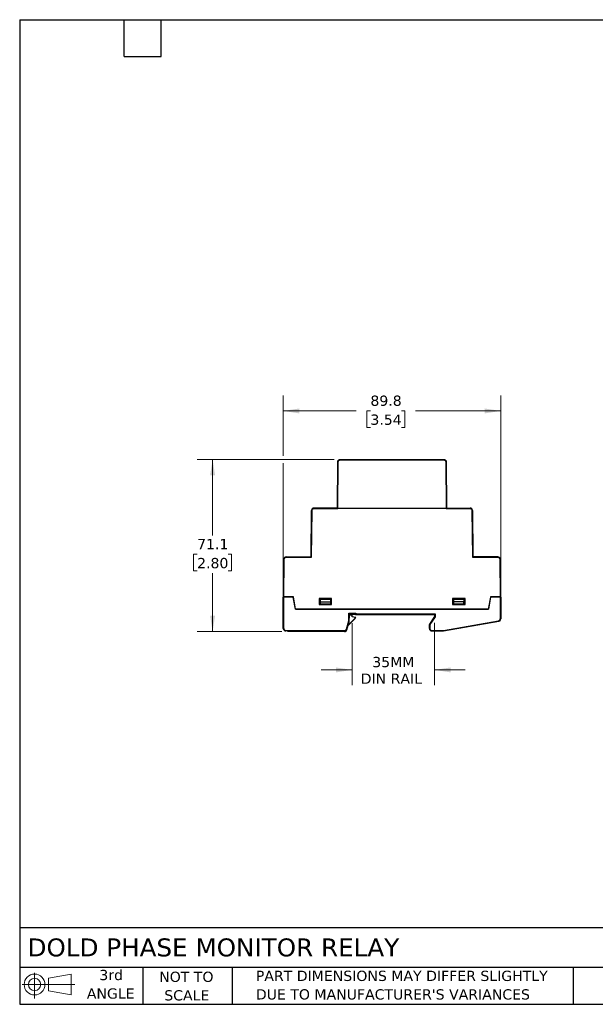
# Model space of a CAD drawing. Header units: millimetres. Extents: x 13 to 546, y 13 to 419.
# Tile 1 of 2: x 13 to 250, y 13 to 419. Entities that reach past the tile are written whole.
import ezdxf

# ---------------------------------------------------------------- set-up
doc = ezdxf.new("R2010")
doc.units = ezdxf.units.MM
doc.header["$LTSCALE"] = 2
doc.linetypes.add('SLD-Solid', pattern=[0])
doc.layers.add('TEXT', color=140, linetype='SLD-Solid', lineweight=25)
doc.styles.add('SLDTEXTSTYLE0', font='VERDANA.TTF')
doc.dimstyles.new('SLDDIMSTYLE0', dxfattribs={"dimtxt": 4.316016, "dimasz": 6.604, "dimexe": 0, "dimexo": 0.0625, "dimgap": 1.079004, "dimtad": 0, "dimtih": 1, "dimtoh": 1, "dimrnd": 1e-09, "dimzin": 12, "dimdsep": 46, "dimtxsty": 'SLDTEXTSTYLE0', "dimsah": 1, "dimcen": 0.09, "dimadec": 0, "dimazin": 3, "dimtfac": 1, "dimtofl": 0, "dimtmove": 0, "dimatfit": 3, "dimfxl": 0, "dimfrac": 2, "dimtolj": 1, "dimtzin": 12, "dimarcsym": 0})
doc.dimstyles.new('SLDDIMSTYLE1', dxfattribs={"dimtxt": 4.316016, "dimasz": 6.604, "dimexe": 0, "dimexo": 0.0625, "dimgap": 1.079004, "dimtad": 0, "dimtih": 1, "dimtoh": 1, "dimrnd": 1e-09, "dimzin": 12, "dimdsep": 46, "dimtxsty": 'SLDTEXTSTYLE0', "dimsah": 1, "dimcen": 0.09, "dimadec": 0, "dimazin": 3, "dimtfac": 1, "dimtmove": 0, "dimatfit": 0, "dimfxl": 0, "dimfrac": 2, "dimtolj": 1, "dimtzin": 12, "dimarcsym": 0})

# ---------------------------------------------------------------- blocks, each defined once
blk = doc.blocks.new('Block11')
at = {"color": 7, "linetype": 'SLD-Solid', "lineweight": 18}
for p, q in [((5.18, 10.62), (5.18, 0)), ((10.96, 8.33), (20.35, 10.06)), ((10.96, 3.19), (10.96, 8.33)), ((20.35, 10.06), (20.35, 1.46)), ((0, 5.76), (21.75, 5.76)), ((10.96, 3.19), (20.35, 1.46))]:
    blk.add_line(p, q, dxfattribs=at)
for radius in [4.3, 2.57]:
    blk.add_circle((5.18, 5.76), radius, dxfattribs=at)
blk = doc.blocks.new('Block12')
at = {"color": 7, "linetype": 'Continuous'}
blk.add_blockref('Block11', (0, 0), dxfattribs=at)
blk = doc.blocks.new('_D')
at = {"color": 7, "linetype": 'SLD-Solid', "lineweight": 0}
for p, q in [((142.56, 237.6), (86.04, 237.6)), ((92.39, 237.6), (92.39, 206.25)), ((85.98, 198.43), (84.53, 198.43)), ((84.53, 198.43), (84.53, 191.57)), ((98.8, 198.43), (100.25, 198.43)), ((100.25, 198.43), (100.25, 191.57)), ((84.53, 191.57), (85.98, 191.57)), ((100.25, 191.57), (98.8, 191.57)), ((92.39, 166.52), (92.39, 190.6)), ((120.92, 166.52), (86.04, 166.52))]:
    blk.add_line(p, q, dxfattribs=at)
at = {"color": 7, "linetype": 'SLD-Solid', "lineweight": 18}
for points in [[(92.39, 237.6), (91.37, 231), (93.41, 231)], [(92.39, 166.52), (93.41, 173.12), (91.37, 173.12)]]:
    blk.add_solid(points, dxfattribs=at)
at = {"color": 7, "linetype": 'SLD-Solid', "lineweight": 18, "char_height": 4.233, "attachment_point": 1, "style": 'SLDTEXTSTYLE0'}
for s, insert in [('71.1', (85.98, 204.77)), ('2.80', (85.98, 196.94))]:
    blk.add_mtext(s, dxfattribs=dict(at, insert=insert))
blk = doc.blocks.new('_D_1')
at = {"color": 7, "linetype": 'SLD-Solid', "lineweight": 0}
for p, q in [((121.58, 239.13), (121.58, 263.96)), ((211.38, 174.35), (211.38, 263.96)), ((121.58, 257.61), (151.71, 257.61)), ((157.56, 257.61), (156.11, 257.61)), ((156.11, 257.61), (156.11, 250.75)), ((170.39, 257.61), (171.84, 257.61)), ((171.84, 257.61), (171.84, 250.75)), ((211.38, 257.61), (176.24, 257.61)), ((156.11, 250.75), (157.56, 250.75)), ((171.84, 250.75), (170.39, 250.75)), ((121.58, 170.34), (121.58, 236.08))]:
    blk.add_line(p, q, dxfattribs=at)
at = {"color": 7, "linetype": 'SLD-Solid', "lineweight": 18}
for points in [[(121.58, 257.61), (128.19, 256.6), (128.19, 258.63)], [(211.38, 257.61), (204.78, 258.63), (204.78, 256.6)]]:
    blk.add_solid(points, dxfattribs=at)
at = {"color": 7, "linetype": 'SLD-Solid', "lineweight": 18, "char_height": 4.233, "attachment_point": 1, "style": 'SLDTEXTSTYLE0'}
for s, insert in [('89.8', (157.56, 263.96)), ('3.54', (157.56, 256.13))]:
    blk.add_mtext(s, dxfattribs=dict(at, insert=insert))
blk = doc.blocks.new('_D_2')
at = {"color": 7, "linetype": 'SLD-Solid', "lineweight": 0}
for p, q in [((149.98, 170.06), (149.98, 144.37)), ((184.06, 170.16), (184.06, 144.37)), ((149.98, 150.72), (137.28, 150.72)), ((184.06, 150.72), (196.76, 150.72))]:
    blk.add_line(p, q, dxfattribs=at)
at = {"color": 7, "linetype": 'SLD-Solid', "lineweight": 18}
for points in [[(149.98, 150.72), (143.38, 151.73), (143.38, 149.7)], [(184.06, 150.72), (190.66, 149.7), (190.66, 151.73)]]:
    blk.add_solid(points, dxfattribs=at)
at = {"color": 7, "linetype": 'SLD-Solid', "lineweight": 18, "char_height": 4.233, "attachment_point": 1, "style": 'SLDTEXTSTYLE0'}
for s, insert in [('35MM', (158.33, 156.09)), ('DIN RAIL', (153.55, 149.23))]:
    blk.add_mtext(s, dxfattribs=dict(at, insert=insert))

msp = doc.modelspace()

# ---------------------------------------------------------------- linework, layer by layer
for p, q in [((143.934, 217.503), (144.101, 236.612)), ((144.134, 217.503), (144.301, 236.612)), ((145.101, 237.603), (187.867, 237.603)), ((145.101, 237.405), (187.867, 237.405)), ((188.667, 236.612), (188.834, 217.503)), ((188.867, 236.612), (189.034, 217.503)), ((133.084, 197.403), (133.251, 216.512)), ((133.451, 216.51), (133.251, 216.512)), ((133.282, 197.203), (133.451, 216.51)), ((143.934, 217.503), (134.251, 217.503)), ((134.251, 217.303), (134.251, 217.503)), ((134.251, 217.303), (144.106, 217.303)), ((144.134, 217.503), (188.834, 217.503)), ((188.862, 217.303), (198.717, 217.303)), ((189.034, 217.503), (198.717, 217.503)), ((198.717, 217.503), (198.717, 217.303)), ((199.717, 216.512), (199.517, 216.51)), ((199.517, 216.51), (199.686, 197.203)), ((199.717, 216.512), (199.884, 197.403)), ((121.658, 180.853), (121.794, 196.412)), ((121.994, 196.41), (121.794, 196.412)), ((121.858, 180.853), (121.994, 196.41)), ((122.794, 197.403), (122.794, 197.203)), ((122.794, 197.403), (133.084, 197.403)), ((122.794, 197.203), (133.282, 197.203)), ((199.686, 197.203), (210.174, 197.203)), ((210.174, 197.403), (199.884, 197.403)), ((210.174, 197.403), (210.174, 197.203)), ((210.974, 196.41), (211.174, 196.412)), ((210.974, 196.41), (211.11, 180.853)), ((211.174, 196.412), (211.31, 180.853)), ((121.584, 167.803), (121.584, 180.753)), ((121.584, 180.753), (121.784, 180.753)), ((121.657, 180.753), (121.658, 180.853)), ((121.784, 167.803), (121.784, 180.753)), ((125.702, 180.753), (121.784, 180.753)), ((125.785, 180.853), (121.858, 180.853)), ((126.584, 175.753), (125.702, 180.753)), ((126.684, 175.753), (125.785, 180.853)), ((141.534, 180.153), (136.334, 180.153)), ((136.334, 180.153), (136.334, 177.653)), ((136.834, 179.966), (141.034, 179.966)), ((136.834, 179.966), (136.834, 178.753)), ((141.034, 179.966), (141.034, 178.753)), ((141.534, 177.653), (141.534, 180.153)), ((196.634, 180.153), (191.434, 180.153)), ((191.434, 180.153), (191.434, 177.653)), ((191.934, 179.966), (196.134, 179.966)), ((191.934, 179.966), (191.934, 178.753)), ((196.134, 179.966), (196.134, 178.753)), ((196.634, 177.653), (196.634, 180.153)), ((207.183, 180.853), (206.284, 175.753)), ((206.384, 175.753), (207.266, 180.753)), ((211.11, 180.853), (207.183, 180.853)), ((211.184, 180.753), (207.266, 180.753)), ((211.184, 180.753), (211.184, 171.808)), ((211.384, 180.753), (211.184, 180.753)), ((211.31, 180.853), (211.311, 180.753)), ((211.384, 180.753), (211.384, 171.808)), ((126.584, 175.753), (206.384, 175.753)), ((206.284, 175.753), (126.684, 175.753)), ((136.334, 177.653), (141.534, 177.653)), ((136.834, 178.753), (141.034, 178.753)), ((136.834, 178.753), (136.834, 177.853)), ((141.034, 177.853), (136.834, 177.853)), ((136.834, 177.753), (136.834, 177.853)), ((141.034, 177.753), (136.834, 177.753)), ((141.034, 178.753), (141.034, 177.853)), ((141.034, 177.853), (141.034, 177.753)), ((191.434, 177.653), (196.634, 177.653)), ((196.134, 178.753), (191.934, 178.753)), ((191.934, 178.753), (191.934, 177.853)), ((196.134, 177.853), (191.934, 177.853)), ((191.934, 177.853), (191.934, 177.753)), ((191.934, 177.753), (196.134, 177.753)), ((196.134, 177.853), (196.134, 178.753)), ((196.134, 177.853), (196.134, 177.753)), ((121.527, 171.364), (121.527, 172.303)), ((121.584, 172.303), (121.527, 172.303)), ((121.584, 171.364), (121.527, 171.364)), ((121.584, 171.364), (121.532, 171.363)), ((121.584, 168.364), (121.532, 171.363)), ((147.695, 167.596), (148.604, 170.986)), ((147.888, 167.544), (148.803, 170.956)), ((148.604, 170.986), (148.716, 174.203)), ((148.604, 170.986), (148.803, 170.956)), ((148.716, 174.203), (151.609, 174.203)), ((148.716, 174.203), (148.909, 174.003)), ((148.803, 170.956), (148.895, 173.603)), ((148.803, 170.679), (148.895, 173.333)), ((148.803, 170.679), (148.803, 170.956)), ((148.895, 173.603), (148.909, 174.003)), ((151.409, 173.603), (148.895, 173.603)), ((148.895, 173.603), (148.895, 173.333)), ((149.884, 173.353), (148.895, 173.353)), ((148.909, 174.003), (151.409, 174.003)), ((149.492, 170.353), (151.207, 172.067)), ((151.278, 171.997), (149.563, 170.282)), ((149.984, 172.603), (149.984, 173.253)), ((151.385, 172.37), (149.984, 172.603)), ((151.278, 171.997), (151.207, 172.067)), ((151.609, 174.203), (151.409, 174.003)), ((151.409, 174.003), (151.409, 173.603)), ((151.609, 173.803), (151.409, 173.603)), ((151.409, 173.603), (184.145, 173.603)), ((151.609, 174.203), (151.609, 173.803)), ((151.609, 173.803), (184.345, 173.803)), ((184.059, 172.703), (181.909, 169.633)), ((184.144, 172.676), (181.909, 169.488)), ((184.344, 172.613), (182.109, 169.425)), ((184.059, 173.603), (184.059, 172.703)), ((184.144, 172.676), (184.059, 172.703)), ((184.144, 172.676), (184.145, 173.603)), ((184.344, 172.613), (184.144, 172.676)), ((184.345, 173.803), (184.145, 173.603)), ((184.345, 173.803), (184.344, 172.613)), ((187.742, 167.003), (210.523, 171.02)), ((187.759, 166.803), (210.558, 170.823)), ((210.523, 171.02), (210.558, 170.823)), ((211.04, 170.908), (210.558, 170.823)), ((211.04, 171.053), (211.04, 170.908)), ((211.184, 171.808), (211.384, 171.808)), ((121.784, 167.803), (121.584, 167.803)), ((122.584, 167.003), (146.923, 167.003)), ((122.584, 166.803), (122.584, 167.003)), ((146.923, 166.803), (122.584, 166.803)), ((123.462, 166.516), (123.462, 166.803)), ((146.923, 167.003), (146.923, 166.803)), ((146.923, 166.803), (146.923, 166.516)), ((147.695, 167.596), (147.888, 167.544)), ((147.888, 167.259), (148.803, 170.679)), ((147.888, 167.259), (147.888, 167.544)), ((149.563, 170.282), (148.38, 169.1)), ((149.492, 170.353), (149.563, 170.282)), ((181.909, 169.633), (181.909, 169.488)), ((182.109, 169.425), (181.909, 169.488)), ((181.909, 167.803), (181.909, 169.488)), ((182.109, 167.803), (181.909, 167.803)), ((182.109, 169.425), (182.109, 167.803)), ((182.909, 167.003), (187.742, 167.003)), ((182.909, 167.003), (182.909, 166.803)), ((182.909, 166.803), (187.759, 166.803)), ((187.742, 167.003), (187.759, 166.803)), ((146.923, 166.516), (123.462, 166.516))]:
    msp.add_line(p, q)
for centre, radius, start, end in [((134.251, 216.503), 1, 90, 179.5), ((198.717, 216.503), 1, 0.5, 90), ((122.794, 196.403), 1, 90, 179.5), ((210.174, 196.403), 1, 0.5, 90), ((149.884, 173.253), 0.1, 0, 90), ((150.712, 172.562), 0.8, 315, 344.84009), ((210.384, 171.808), 1, 280, 0), ((122.584, 167.803), 1, 180, 270), ((146.923, 167.803), 1, 270, 345), ((147.441, 172.403), 3, 290.96181, 315), ((182.909, 167.803), 1, 180, 270)]:
    msp.add_arc(centre, radius, start, end)
for centre, major_axis, ratio, start_param, end_param in [((184.145, 173.803), (0, 0.2), 0.0174551, 3.1416033, 3.1590245), ((182.109, 169.773), (0.2, 0.285), 0.0100169, 3.1272988, 3.1447521)]:
    msp.add_ellipse(centre, major_axis=major_axis, ratio=ratio, start_param=start_param, end_param=end_param)
for points, knots in [([(144.101, 236.612), (144.102, 236.646), (144.105, 236.714), (144.122, 236.814), (144.147, 236.909), (144.181, 236.999), (144.222, 237.084), (144.27, 237.162), (144.323, 237.234), (144.381, 237.299), (144.442, 237.357), (144.506, 237.409), (144.572, 237.453), (144.64, 237.492), (144.708, 237.524), (144.776, 237.55), (144.844, 237.57), (144.91, 237.586), (144.975, 237.596), (145.039, 237.602), (145.08, 237.603), (145.101, 237.603)], [0, 0, 0, 0, 0.0660471, 0.1306041, 0.1936707, 0.255247, 0.3153329, 0.3739282, 0.431033, 0.486647, 0.5407704, 0.593403, 0.6445446, 0.6941954, 0.7423552, 0.7890239, 0.8342015, 0.877888, 0.9200832, 0.9607873, 1, 1, 1, 1]), ([(144.301, 236.612), (144.248, 236.612), (144.196, 236.613), (144.122, 236.613), (144.101, 236.612), (144.101, 236.612)], [0, 0, 0, 0, 0.5, 0.5, 1, 1, 1, 1]), ([(144.301, 236.612), (144.302, 236.637), (144.303, 236.687), (144.315, 236.761), (144.333, 236.834), (144.367, 236.932), (144.43, 237.051), (144.534, 237.177), (144.66, 237.28), (144.802, 237.352), (144.951, 237.397), (145.051, 237.402), (145.101, 237.405)], [0, 0, 0, 0, 0.060269, 0.1200571, 0.179898, 0.2403238, 0.3700143, 0.5001342, 0.629823, 0.7599412, 0.8798658, 1, 1, 1, 1]), ([(145.101, 237.603), (145.101, 237.603), (145.101, 237.582), (145.101, 237.509), (145.101, 237.457), (145.101, 237.405)], [0, 0, 0, 0, 0.5, 0.5, 1, 1, 1, 1]), ([(187.867, 237.405), (187.867, 237.457), (187.867, 237.509), (187.867, 237.582), (187.867, 237.603), (187.867, 237.603)], [0, 0, 0, 0, 0.5, 0.5, 1, 1, 1, 1]), ([(187.867, 237.603), (187.9, 237.602), (187.967, 237.6), (188.07, 237.584), (188.176, 237.556), (188.284, 237.515), (188.392, 237.458), (188.496, 237.384), (188.594, 237.294), (188.683, 237.187), (188.759, 237.063), (188.818, 236.924), (188.858, 236.772), (188.864, 236.666), (188.867, 236.612)], [0, 0, 0, 0, 0.062789, 0.1293153, 0.1995784, 0.2735778, 0.3513129, 0.4327831, 0.5179876, 0.6069258, 0.6995969, 0.7960002, 0.8961348, 1, 1, 1, 1]), ([(187.867, 237.405), (187.892, 237.404), (187.942, 237.403), (188.017, 237.392), (188.09, 237.375), (188.188, 237.341), (188.308, 237.28), (188.434, 237.177), (188.538, 237.051), (188.612, 236.91), (188.658, 236.762), (188.664, 236.662), (188.667, 236.612)], [0, 0, 0, 0, 0.0602667, 0.1200527, 0.1798915, 0.2403155, 0.3700032, 0.5001221, 0.6298118, 0.7599328, 0.8798613, 1, 1, 1, 1]), ([(188.867, 236.612), (188.867, 236.612), (188.846, 236.613), (188.772, 236.613), (188.72, 236.612), (188.667, 236.612)], [0, 0, 0, 0, 0.5, 0.5, 1, 1, 1, 1]), ([(133.451, 216.51), (133.453, 216.721), (133.538, 216.923), (133.837, 217.22), (134.04, 217.303), (134.251, 217.303)], [0, 0, 0, 0, 0.5, 0.5, 1, 1, 1, 1]), ([(143.934, 217.503), (143.935, 217.503), (143.936, 217.501), (143.945, 217.492), (143.959, 217.478), (143.979, 217.457), (144.004, 217.432), (144.033, 217.402), (144.062, 217.371), (144.086, 217.344), (144.1, 217.326), (144.104, 217.315), (144.106, 217.31), (144.106, 217.307), (144.106, 217.305), (144.106, 217.304), (144.106, 217.304), (144.106, 217.303)], [0, 0, 0, 0, 0.0910523, 0.1869984, 0.2900256, 0.4019069, 0.5240301, 0.6481774, 0.7783805, 0.8923369, 0.9444292, 0.9706198, 0.9846441, 0.99217, 0.9941267, 0.9961108, 1, 1, 1, 1]), ([(144.106, 217.303), (144.107, 217.321), (144.11, 217.354), (144.114, 217.399), (144.118, 217.435), (144.122, 217.464), (144.126, 217.484), (144.128, 217.498), (144.133, 217.502), (144.134, 217.503)], [0, 0, 0, 0, 0.2617638, 0.4835021, 0.6652675, 0.8071569, 0.9093809, 0.972548, 1, 1, 1, 1]), ([(188.834, 217.503), (188.835, 217.502), (188.839, 217.499), (188.841, 217.488), (188.845, 217.473), (188.848, 217.451), (188.852, 217.423), (188.855, 217.389), (188.859, 217.348), (188.861, 217.319), (188.862, 217.303)], [0, 0, 0, 0, 0.0224451, 0.0714456, 0.150101, 0.2590077, 0.3983742, 0.568297, 0.7688284, 1, 1, 1, 1]), ([(188.862, 217.303), (188.862, 217.304), (188.862, 217.304), (188.862, 217.305), (188.862, 217.307), (188.862, 217.31), (188.864, 217.315), (188.868, 217.326), (188.882, 217.344), (188.906, 217.371), (188.935, 217.402), (188.97, 217.438), (189.003, 217.471), (189.029, 217.498), (189.032, 217.502), (189.034, 217.503)], [0, 0, 0, 0, 0.0038956, 0.0058829, 0.0078428, 0.0153811, 0.0294283, 0.0556618, 0.1078393, 0.2219823, 0.3523417, 0.476749, 0.6743547, 0.8460193, 1, 1, 1, 1]), ([(198.717, 217.303), (198.928, 217.303), (199.131, 217.22), (199.43, 216.923), (199.515, 216.721), (199.517, 216.51)], [0, 0, 0, 0, 0.5, 0.5, 1, 1, 1, 1]), ([(121.994, 196.41), (121.996, 196.621), (122.081, 196.823), (122.381, 197.12), (122.583, 197.203), (122.794, 197.203)], [0, 0, 0, 0, 0.5, 0.5, 1, 1, 1, 1]), ([(133.084, 197.403), (133.085, 197.402), (133.086, 197.401), (133.098, 197.389), (133.116, 197.37), (133.148, 197.339), (133.203, 197.282), (133.253, 197.233), (133.282, 197.203)], [0, 0, 0, 0, 0.0995074, 0.2053409, 0.3204358, 0.447085, 0.6707454, 1, 1, 1, 1]), ([(199.686, 197.203), (199.699, 197.216), (199.723, 197.241), (199.757, 197.274), (199.785, 197.303), (199.808, 197.326), (199.833, 197.352), (199.859, 197.377), (199.88, 197.399), (199.883, 197.402), (199.884, 197.403)], [0, 0, 0, 0, 0.1448674, 0.2726462, 0.3833923, 0.4771958, 0.5542108, 0.7199739, 0.8665056, 1, 1, 1, 1]), ([(210.174, 197.203), (210.385, 197.203), (210.588, 197.12), (210.887, 196.823), (210.972, 196.621), (210.974, 196.41)], [0, 0, 0, 0, 0.5, 0.5, 1, 1, 1, 1]), ([(121.858, 180.853), (121.845, 180.853), (121.819, 180.853), (121.781, 180.853), (121.747, 180.853), (121.706, 180.853), (121.666, 180.853), (121.661, 180.853), (121.658, 180.853)], [0, 0, 0, 0, 0.1272025, 0.2497508, 0.3727059, 0.5010807, 0.7497472, 1, 1, 1, 1]), ([(211.11, 180.853), (211.162, 180.853), (211.214, 180.854), (211.288, 180.854), (211.31, 180.853), (211.31, 180.853)], [0, 0, 0, 0, 0.5, 0.5, 1, 1, 1, 1]), ([(151.207, 172.067), (151.227, 172.089), (151.268, 172.132), (151.317, 172.206), (151.357, 172.285), (151.376, 172.341), (151.385, 172.37)], [0, 0, 0, 0, 0.2520507, 0.5, 0.7479493, 1, 1, 1, 1]), ([(151.484, 172.353), (151.484, 172.353), (151.482, 172.354), (151.478, 172.354), (151.475, 172.355), (151.469, 172.356), (151.462, 172.357), (151.456, 172.358), (151.447, 172.359), (151.438, 172.361), (151.428, 172.362), (151.418, 172.364), (151.407, 172.366), (151.4, 172.367), (151.392, 172.368), (151.385, 172.37)], [0, 0, 0, 0, 0.00003344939, 0.00003344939, 0.00003344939, 0.00006689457, 0.00006689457, 0.00006689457, 0.00010040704, 0.00010040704, 0.00010040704, 0.00013408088, 0.00013408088, 0.00013408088, 0.00015666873, 0.00015666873, 0.00015666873, 0.00015666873]), ([(210.523, 171.02), (210.552, 171.026), (210.611, 171.039), (210.696, 171.07), (210.793, 171.117), (210.898, 171.189), (211, 171.291), (211.083, 171.41), (211.141, 171.538), (211.178, 171.673), (211.182, 171.763), (211.184, 171.808)], [0, 0, 0, 0, 0.0808322, 0.1612488, 0.2422836, 0.3709479, 0.5000767, 0.6287411, 0.75787, 0.8788211, 1, 1, 1, 1]), ([(121.784, 167.803), (121.785, 167.778), (121.786, 167.728), (121.797, 167.653), (121.815, 167.58), (121.849, 167.481), (121.91, 167.361), (122.014, 167.234), (122.141, 167.13), (122.284, 167.057), (122.433, 167.011), (122.534, 167.006), (122.584, 167.003)], [0, 0, 0, 0, 0.060243, 0.1199994, 0.1798082, 0.2402069, 0.3699548, 0.5001294, 0.6298775, 0.7600523, 0.8799221, 1, 1, 1, 1]), ([(146.923, 167.003), (146.951, 167.004), (147.007, 167.006), (147.091, 167.02), (147.189, 167.046), (147.298, 167.092), (147.412, 167.165), (147.512, 167.256), (147.593, 167.361), (147.657, 167.475), (147.682, 167.556), (147.695, 167.596)], [0, 0, 0, 0, 0.0811234, 0.1618982, 0.2432428, 0.3714025, 0.5000679, 0.6282278, 0.7568933, 0.8783224, 1, 1, 1, 1]), ([(146.923, 166.516), (147.143, 166.516), (147.357, 166.589), (147.706, 166.857), (147.832, 167.046), (147.888, 167.259)], [0, 0, 0, 0, 0.5, 0.5, 1, 1, 1, 1]), ([(148.547, 169.723), (148.548, 169.723), (148.731, 169.779), (149.065, 169.979), (149.35, 170.228), (149.492, 170.353)], [0, 0, 0, 0, 0.0038671, 0.5018162, 1, 1, 1, 1]), ([(182.109, 167.803), (182.11, 167.778), (182.111, 167.728), (182.122, 167.653), (182.14, 167.58), (182.174, 167.481), (182.235, 167.361), (182.339, 167.234), (182.466, 167.13), (182.609, 167.057), (182.758, 167.011), (182.859, 167.006), (182.909, 167.003)], [0, 0, 0, 0, 0.060243, 0.1199994, 0.1798082, 0.2402069, 0.3699548, 0.5001294, 0.6298775, 0.7600523, 0.8799221, 1, 1, 1, 1])]:
    msp.add_open_spline(points, degree=3, knots=knots)
at = {"layer": 'TEXT'}
for p, q in [((12.7, 419.1), (546.1, 419.1)), ((12.7, 419.1), (12.7, 12.7)), ((55.88, 403.86), (55.88, 419.1)), ((71.12, 403.86), (71.12, 419.1)), ((55.88, 403.86), (71.12, 403.86)), ((546.1, 44.252), (12.7, 44.252)), ((546.1, 27.94), (12.7, 27.94)), ((63.5, 27.94), (63.5, 12.7)), ((100.423, 27.94), (100.423, 12.7)), ((241.293, 27.94), (241.293, 12.7)), ((12.7, 12.7), (546.1, 12.7))]:
    msp.add_line(p, q, dxfattribs=at)

# ---------------------------------------------------------------- block references
msp.add_blockref('Block12', (13.676, 15.108), dxfattribs=at)

# ---------------------------------------------------------------- texts
at = {"layer": 'TEXT', "style": 'SLDTEXTSTYLE0'}
for s, insert, char_height, attachment_point in [('DOLD PHASE MONITOR RELAY', (15.931, 39.889), 7.40833, 1), ('3rd', (50.493, 26.921), 4.2333, 2), ('NOT TO', (81.537, 26.172), 4.2333, 2), ('PART DIMENSIONS MAY DIFFER SLIGHTLY ', (110.239, 26.562), 4.23333, 1), ('ANGLE', (50.298, 19.276), 4.2333, 2), ('SCALE', (81.729, 18.527), 4.2333, 2), ("DUE TO MANUFACTURER'S VARIANCES", (110.239, 18.917), 4.23333, 1)]:
    msp.add_mtext(s, dxfattribs=dict(at, insert=insert, char_height=char_height, attachment_point=attachment_point))

# ---------------------------------------------------------------- dimensions: what is measured, and where the dimension line sits
at = {"color": 7, "linetype": 'SLD-Solid', "lineweight": 18}
dim = msp.add_linear_dim(base=(211.384, 257.613), p1=(121.584, 167.803), p2=(211.384, 171.808), dimstyle='SLDDIMSTYLE0', dxfattribs=at)
dim.commit()
dim.dimension.update_dxf_attribs({"geometry": '_D_1', "text_midpoint": (163.974, 257.613), "dimtype": 160})
dim = msp.add_linear_dim(base=(92.391, 237.603), p1=(123.462, 166.516), p2=(145.101, 237.603), angle=90, dimstyle='SLDDIMSTYLE0', dxfattribs=at)
dim.commit()
dim.dimension.update_dxf_attribs({"geometry": '_D', "text_midpoint": (92.391, 198.425), "dimtype": 160})
dim = msp.add_linear_dim(base=(184.059, 150.717), p1=(149.984, 172.603), p2=(184.059, 172.703), text='35MM\\PDIN RAIL', dimstyle='SLDDIMSTYLE1', dxfattribs=at)
dim.commit()
dim.dimension.update_dxf_attribs({"geometry": '_D_2', "text_midpoint": (166.681, 150.717), "dimtype": 160})

doc.saveas('drawing.dxf')
